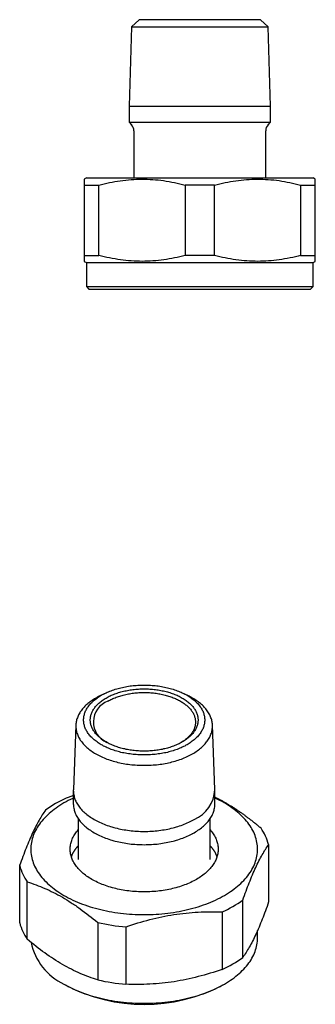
# Model space of a CAD drawing. Header units: millimetres. Extents: x 8 to 278, y 12 to 146.
# Tile 3 of 3: x 243 to 278, y 31 to 146. Entities that reach past the tile are written whole.
import ezdxf

# ---------------------------------------------------------------- set-up
doc = ezdxf.new("R2010")
doc.units = ezdxf.units.MM

msp = doc.modelspace()

# ---------------------------------------------------------------- linework, layer by layer
at = {"color": 7, "linetype": 'Continuous', "lineweight": 30}
for p, q in [((257.42, 146.25), (256.51, 145.4)), ((271.58, 146.25), (257.42, 146.25)), ((272.49, 145.4), (271.58, 146.25)), ((256.51, 145.4), (256.23, 136.15)), ((256.51, 145.4), (272.49, 145.4)), ((272.77, 136.15), (272.49, 145.4)), ((256.23, 136.15), (256.23, 134.25)), ((256.23, 136.15), (272.77, 136.15)), ((272.77, 134.25), (272.77, 136.15)), ((256.23, 134.25), (256.51, 133.97)), ((256.23, 134.25), (264.5, 134.25)), ((264.5, 134.25), (272.77, 134.25)), ((272.49, 133.97), (272.77, 134.25)), ((256.8, 133.26), (256.8, 127.75)), ((272.2, 127.75), (272.2, 133.26)), ((251.25, 127.75), (251, 127.61)), ((251, 126.91), (252.71, 126.91)), ((251, 126.91), (251, 118.69)), ((251.25, 127.75), (277.75, 127.75)), ((252.71, 118.69), (252.71, 126.91)), ((266.21, 126.91), (262.79, 126.91)), ((262.79, 126.91), (262.79, 118.69)), ((266.21, 118.69), (266.21, 126.91)), ((276.29, 126.91), (278, 126.91)), ((276.29, 126.91), (276.29, 118.69)), ((278, 127.61), (277.75, 127.75)), ((278, 118.69), (278, 126.91)), ((251, 118.69), (252.71, 118.69)), ((266.21, 118.69), (262.79, 118.69)), ((276.29, 118.69), (278, 118.69)), ((251, 117.99), (251.25, 117.85)), ((251.25, 117.85), (251.25, 115.05)), ((251.25, 117.85), (277.75, 117.85)), ((277.75, 117.85), (278, 117.99)), ((277.75, 115.05), (277.75, 117.85)), ((251.25, 115.05), (251.55, 114.75)), ((251.25, 115.05), (277.75, 115.05)), ((251.55, 114.75), (277.45, 114.75)), ((277.45, 114.75), (277.75, 115.05)), ((253.34, 67.44), (252.74, 67.14)), ((263.26, 67.14), (262.66, 67.44)), ((250.02, 63.77), (249.73, 56.22)), ((266.27, 56.22), (265.98, 63.77)), ((249.72, 56.11), (249.72, 54.56)), ((266.27, 54.56), (266.27, 56.11)), ((250.3, 52.81), (250.3, 48.03)), ((265.7, 48.03), (265.7, 52.81)), ((252.15, 51.18), (252.35, 51.07)), ((252.35, 51.07), (252.35, 51.07)), ((263.65, 51.07), (263.85, 51.18)), ((263.65, 51.07), (263.65, 51.07)), ((272.55, 49.8), (272.55, 43.08)), ((243.45, 47.34), (243.45, 40.63)), ((244.34, 38.72), (244.34, 45.43)), ((269.53, 36.59), (269.53, 43.31)), ((267.11, 41.91), (267.11, 35.2)), ((252.57, 40.69), (252.57, 33.97)), ((255.88, 33.46), (255.88, 40.17)), ((271.25, 38.88), (271.25, 39.74)), ((248.63, 33.48), (248.84, 33.35)), ((267.16, 33.35), (267.37, 33.48))]:
    msp.add_line(p, q, dxfattribs=at)
at = {"color": 7, "linetype": 'Continuous', "lineweight": 30, "flags": 128}
for points in [[(263.01, 67.25), (263.14, 67.17), (263.26, 67.1), (263.38, 67.02), (263.5, 66.93), (263.62, 66.85), (263.73, 66.76), (263.84, 66.68), (263.94, 66.59), (264.04, 66.5), (264.13, 66.4), (264.22, 66.31), (264.31, 66.22), (264.39, 66.12), (264.47, 66.02), (264.54, 65.92), (264.61, 65.83), (264.68, 65.73), (264.73, 65.62), (264.79, 65.52), (264.84, 65.42), (264.89, 65.31), (264.93, 65.21), (264.96, 65.11), (264.99, 65), (265.02, 64.89), (265.04, 64.79), (265.06, 64.68), (265.07, 64.57), (265.08, 64.47), (265.08, 64.36), (265.08, 64.25), (265.07, 64.15), (265.06, 64.04), (265.04, 63.93), (265.02, 63.83), (264.99, 63.72), (264.96, 63.62), (264.93, 63.51), (264.89, 63.41), (264.84, 63.3), (264.79, 63.2), (264.73, 63.1), (264.68, 63), (264.61, 62.9), (264.54, 62.8), (264.47, 62.7), (264.39, 62.6), (264.31, 62.5), (264.22, 62.41), (264.13, 62.32), (264.04, 62.22), (263.94, 62.13), (263.84, 62.05), (263.73, 61.96), (263.62, 61.87), (263.5, 61.79), (263.38, 61.71), (263.26, 61.63), (263.14, 61.55), (263.01, 61.47), (262.87, 61.4), (262.74, 61.32), (262.6, 61.25), (262.46, 61.18), (262.31, 61.12), (262.16, 61.05), (262.01, 60.99), (261.86, 60.93), (261.7, 60.87), (261.54, 60.82), (261.38, 60.77), (261.21, 60.72), (261.05, 60.67), (260.88, 60.63), (260.71, 60.58), (260.54, 60.54), (260.36, 60.51), (260.19, 60.47), (260.01, 60.44), (259.83, 60.41), (259.65, 60.39), (259.47, 60.36), (259.29, 60.34), (259.11, 60.32), (258.92, 60.31), (258.74, 60.29), (258.56, 60.29), (258.37, 60.28), (258.19, 60.27), (258, 60.27), (257.81, 60.27), (257.63, 60.28), (257.44, 60.29), (257.26, 60.29), (257.08, 60.31), (256.89, 60.32), (256.71, 60.34), (256.53, 60.36), (256.35, 60.39), (256.17, 60.41), (255.99, 60.44), (255.81, 60.47), (255.64, 60.51), (255.46, 60.54), (255.29, 60.58), (255.12, 60.63), (254.95, 60.67), (254.79, 60.72), (254.62, 60.77), (254.46, 60.82), (254.3, 60.87), (254.14, 60.93), (253.99, 60.99), (253.84, 61.05), (253.69, 61.12), (253.54, 61.18), (253.4, 61.25), (253.26, 61.32), (253.13, 61.4), (252.99, 61.47), (252.86, 61.55), (252.74, 61.63), (252.62, 61.71), (252.5, 61.79), (252.38, 61.87), (252.27, 61.96), (252.16, 62.05), (252.06, 62.13), (251.96, 62.22), (251.87, 62.32), (251.78, 62.41), (251.69, 62.5), (251.61, 62.6), (251.53, 62.7), (251.46, 62.8), (251.39, 62.9), (251.32, 63), (251.27, 63.1), (251.21, 63.2), (251.16, 63.3), (251.11, 63.41), (251.07, 63.51), (251.04, 63.62), (251.01, 63.72), (250.98, 63.83), (250.96, 63.93), (250.94, 64.04), (250.93, 64.15), (250.92, 64.25), (250.92, 64.36), (250.92, 64.47), (250.93, 64.57), (250.94, 64.68), (250.96, 64.79), (250.98, 64.89), (251.01, 65), (251.04, 65.11), (251.07, 65.21), (251.11, 65.31), (251.16, 65.42), (251.21, 65.52), (251.27, 65.62), (251.32, 65.73), (251.39, 65.83), (251.46, 65.92), (251.53, 66.02), (251.61, 66.12), (251.69, 66.22), (251.78, 66.31), (251.87, 66.4), (251.96, 66.5), (252.06, 66.59), (252.16, 66.68), (252.27, 66.76), (252.38, 66.85), (252.5, 66.93), (252.62, 67.02), (252.74, 67.1), (252.86, 67.17), (252.99, 67.25), (253.13, 67.33), (253.26, 67.4), (253.4, 67.47), (253.54, 67.54), (253.69, 67.6), (253.84, 67.67), (253.99, 67.73), (254.14, 67.79), (254.3, 67.85), (254.46, 67.9), (254.62, 67.95), (254.79, 68), (254.95, 68.05), (255.12, 68.1), (255.29, 68.14), (255.46, 68.18), (255.64, 68.21), (255.81, 68.25), (255.99, 68.28), (256.17, 68.31), (256.35, 68.34), (256.53, 68.36), (256.71, 68.38), (256.89, 68.4), (257.08, 68.41), (257.26, 68.43), (257.44, 68.44), (257.63, 68.44), (257.81, 68.45), (258, 68.45), (258.19, 68.45), (258.37, 68.44), (258.56, 68.44), (258.74, 68.43), (258.92, 68.41), (259.11, 68.4), (259.29, 68.38), (259.47, 68.36), (259.65, 68.34), (259.83, 68.31), (260.01, 68.28), (260.19, 68.25), (260.36, 68.21), (260.54, 68.18), (260.71, 68.14), (260.88, 68.1), (261.05, 68.05), (261.21, 68), (261.38, 67.95), (261.54, 67.9), (261.7, 67.85), (261.86, 67.79), (262.01, 67.73), (262.16, 67.67), (262.31, 67.6), (262.46, 67.54), (262.6, 67.47), (262.74, 67.4), (262.87, 67.33), (263.01, 67.25)], [(253.55, 66.93), (253.66, 67), (253.78, 67.06), (253.91, 67.13), (254.04, 67.19), (254.16, 67.25), (254.3, 67.3), (254.43, 67.36), (254.57, 67.41), (254.71, 67.46), (254.85, 67.51), (254.99, 67.56), (255.14, 67.6), (255.29, 67.64), (255.44, 67.68), (255.59, 67.72), (255.74, 67.76), (255.9, 67.79), (256.05, 67.82), (256.21, 67.85), (256.37, 67.87), (256.53, 67.9), (256.69, 67.92), (256.85, 67.94), (257.01, 67.95), (257.18, 67.97), (257.34, 67.98), (257.51, 67.99), (257.67, 67.99), (257.84, 68), (258, 68), (258.16, 68), (258.33, 67.99), (258.49, 67.99), (258.66, 67.98), (258.82, 67.97), (258.99, 67.95), (259.15, 67.94), (259.31, 67.92), (259.47, 67.9), (259.63, 67.87), (259.79, 67.85), (259.95, 67.82), (260.1, 67.79), (260.26, 67.76), (260.41, 67.72), (260.56, 67.68), (260.71, 67.64), (260.86, 67.6), (261.01, 67.56), (261.15, 67.51), (261.29, 67.46), (261.43, 67.41), (261.57, 67.36), (261.7, 67.3), (261.84, 67.25), (261.96, 67.19), (262.09, 67.13), (262.22, 67.06), (262.34, 67), (262.45, 66.93), (262.57, 66.86), (262.68, 66.79), (262.79, 66.72), (262.9, 66.65), (263, 66.57), (263.1, 66.5), (263.19, 66.42), (263.28, 66.34), (263.37, 66.26), (263.46, 66.18), (263.54, 66.1), (263.61, 66.01), (263.69, 65.93), (263.76, 65.84), (263.82, 65.75), (263.88, 65.66), (263.94, 65.57), (263.99, 65.48), (264.04, 65.39), (264.09, 65.3), (264.13, 65.21), (264.16, 65.12), (264.19, 65.02), (264.22, 64.93), (264.25, 64.84), (264.27, 64.74), (264.28, 64.65), (264.29, 64.55), (264.3, 64.46), (264.3, 64.36), (264.3, 64.27), (264.29, 64.17), (264.28, 64.08), (264.27, 63.98), (264.25, 63.89), (264.22, 63.79), (264.19, 63.7), (264.16, 63.6), (264.13, 63.51), (264.09, 63.42), (264.04, 63.33), (263.99, 63.24), (263.94, 63.15), (263.88, 63.06), (263.82, 62.97), (263.76, 62.88), (263.69, 62.79), (263.61, 62.71), (263.54, 62.63), (263.46, 62.54), (263.37, 62.46), (263.28, 62.38), (263.19, 62.3), (263.1, 62.22), (263, 62.15), (262.9, 62.07), (262.79, 62), (262.68, 61.93), (262.57, 61.86), (262.45, 61.79), (262.34, 61.72), (262.22, 61.66), (262.09, 61.59), (261.96, 61.53), (261.84, 61.48), (261.7, 61.42), (261.57, 61.36), (261.43, 61.31), (261.29, 61.26), (261.15, 61.21), (261.01, 61.16), (260.86, 61.12), (260.71, 61.08), (260.56, 61.04), (260.41, 61), (260.26, 60.97), (260.1, 60.93), (259.95, 60.9), (259.79, 60.87), (259.63, 60.85), (259.47, 60.82), (259.31, 60.8), (259.15, 60.78), (258.99, 60.77), (258.82, 60.75), (258.66, 60.74), (258.49, 60.73), (258.33, 60.73), (258.16, 60.72), (258, 60.72), (257.84, 60.72), (257.67, 60.73), (257.51, 60.73), (257.34, 60.74), (257.18, 60.75), (257.01, 60.77), (256.85, 60.78), (256.69, 60.8), (256.53, 60.82), (256.37, 60.85), (256.21, 60.87), (256.05, 60.9), (255.9, 60.93), (255.74, 60.97), (255.59, 61), (255.44, 61.04), (255.29, 61.08), (255.14, 61.12), (254.99, 61.16), (254.85, 61.21), (254.71, 61.26), (254.57, 61.31), (254.43, 61.36), (254.3, 61.42), (254.16, 61.48), (254.04, 61.53), (253.91, 61.59), (253.78, 61.66), (253.66, 61.72), (253.55, 61.79), (253.43, 61.86), (253.32, 61.93), (253.21, 62), (253.1, 62.07), (253, 62.15), (252.9, 62.22), (252.81, 62.3), (252.72, 62.38), (252.63, 62.46), (252.54, 62.54), (252.46, 62.63), (252.39, 62.71), (252.31, 62.79), (252.24, 62.88), (252.18, 62.97), (252.12, 63.06), (252.06, 63.15), (252.01, 63.24), (251.96, 63.33), (251.91, 63.42), (251.87, 63.51), (251.84, 63.6), (251.81, 63.7), (251.78, 63.79), (251.75, 63.89), (251.73, 63.98), (251.72, 64.08), (251.71, 64.17), (251.7, 64.27), (251.7, 64.36), (251.7, 64.46), (251.71, 64.55), (251.72, 64.65), (251.73, 64.74), (251.75, 64.84), (251.78, 64.93), (251.81, 65.02), (251.84, 65.12), (251.87, 65.21), (251.91, 65.3), (251.96, 65.39), (252.01, 65.48), (252.06, 65.57), (252.12, 65.66), (252.18, 65.75), (252.24, 65.84), (252.31, 65.93), (252.39, 66.01), (252.46, 66.1), (252.54, 66.18), (252.63, 66.26), (252.72, 66.34), (252.81, 66.42), (252.9, 66.5), (253, 66.57), (253.1, 66.65), (253.21, 66.72), (253.32, 66.79), (253.43, 66.86), (253.55, 66.93)], [(252.74, 67.14), (252.66, 67.09), (252.5, 67.01), (252.35, 66.93), (252.21, 66.84), (252.07, 66.75), (251.93, 66.66), (251.79, 66.57), (251.66, 66.47), (251.54, 66.38), (251.42, 66.28), (251.3, 66.18), (251.19, 66.08), (251.08, 65.97), (250.98, 65.87), (250.88, 65.76), (250.79, 65.65), (250.7, 65.54), (250.62, 65.43), (250.54, 65.32), (250.47, 65.21), (250.4, 65.09), (250.34, 64.98), (250.29, 64.86), (250.23, 64.74), (250.19, 64.63), (250.15, 64.51), (250.11, 64.39), (250.08, 64.27), (250.06, 64.15), (250.04, 64.03), (250.03, 63.91), (250.02, 63.79), (250.01, 63.67), (250.02, 63.55), (250.03, 63.43), (250.04, 63.31), (250.06, 63.18), (250.08, 63.07), (250.11, 62.95), (250.15, 62.83), (250.19, 62.71), (250.23, 62.59), (250.29, 62.47), (250.34, 62.36), (250.4, 62.24), (250.47, 62.13), (250.54, 62.01), (250.62, 61.9), (250.7, 61.79), (250.79, 61.68), (250.88, 61.57), (250.98, 61.47), (251.08, 61.36), (251.19, 61.26), (251.3, 61.16), (251.42, 61.06), (251.54, 60.96), (251.66, 60.86), (251.79, 60.77), (251.93, 60.67), (252.07, 60.58), (252.21, 60.49), (252.35, 60.41), (252.5, 60.32), (252.66, 60.24), (252.81, 60.16), (252.97, 60.08), (253.14, 60.01), (253.31, 59.94), (253.48, 59.87), (253.65, 59.8), (253.83, 59.74), (254.01, 59.67), (254.19, 59.62), (254.37, 59.56), (254.56, 59.51), (254.75, 59.46), (254.94, 59.41), (255.14, 59.36), (255.33, 59.32), (255.53, 59.28), (255.73, 59.25), (255.93, 59.21), (256.14, 59.18), (256.34, 59.16), (256.54, 59.13), (256.75, 59.11), (256.96, 59.1), (257.17, 59.08), (257.37, 59.07), (257.58, 59.06), (257.79, 59.06), (258, 59.06), (258.21, 59.06), (258.42, 59.06), (258.63, 59.07), (258.83, 59.08), (259.04, 59.1), (259.25, 59.11), (259.46, 59.13), (259.66, 59.16), (259.86, 59.18), (260.07, 59.21), (260.27, 59.25), (260.47, 59.28), (260.67, 59.32), (260.86, 59.36), (261.06, 59.41), (261.25, 59.46), (261.44, 59.51), (261.63, 59.56), (261.81, 59.62), (261.99, 59.67), (262.17, 59.74), (262.35, 59.8), (262.52, 59.87), (262.69, 59.94), (262.86, 60.01), (263.03, 60.08), (263.19, 60.16), (263.34, 60.24), (263.5, 60.32), (263.65, 60.41), (263.79, 60.49), (263.93, 60.58), (264.07, 60.67), (264.21, 60.77), (264.34, 60.86), (264.46, 60.96), (264.58, 61.06), (264.7, 61.16), (264.81, 61.26), (264.92, 61.36), (265.02, 61.47), (265.12, 61.57), (265.21, 61.68), (265.3, 61.79), (265.38, 61.9), (265.46, 62.01), (265.53, 62.13), (265.6, 62.24), (265.66, 62.36), (265.71, 62.47), (265.77, 62.59), (265.81, 62.71), (265.85, 62.83), (265.89, 62.95), (265.92, 63.07), (265.94, 63.18), (265.96, 63.31), (265.97, 63.43), (265.98, 63.55), (265.99, 63.67), (265.98, 63.79), (265.97, 63.91), (265.96, 64.03), (265.94, 64.15), (265.92, 64.27), (265.89, 64.39), (265.85, 64.51), (265.81, 64.63), (265.77, 64.74), (265.71, 64.86), (265.66, 64.98), (265.6, 65.09), (265.53, 65.21), (265.46, 65.32), (265.38, 65.43), (265.3, 65.54), (265.21, 65.65), (265.12, 65.76), (265.02, 65.87), (264.92, 65.97), (264.81, 66.08), (264.7, 66.18), (264.58, 66.28), (264.46, 66.38), (264.34, 66.47), (264.21, 66.57), (264.07, 66.66), (263.93, 66.75), (263.79, 66.84), (263.65, 66.93), (263.65, 66.93)], [(253.76, 66.56), (253.87, 66.63), (253.99, 66.69), (254.1, 66.75), (254.22, 66.81), (254.35, 66.86), (254.47, 66.92), (254.6, 66.97), (254.73, 67.02), (254.87, 67.07), (255, 67.12), (255.14, 67.16), (255.28, 67.2), (255.42, 67.24), (255.56, 67.28), (255.7, 67.32), (255.85, 67.35), (256, 67.38), (256.15, 67.41), (256.3, 67.44), (256.45, 67.46), (256.6, 67.48), (256.75, 67.5), (256.91, 67.52), (257.06, 67.54), (257.22, 67.55), (257.37, 67.56), (257.53, 67.57), (257.69, 67.57), (257.84, 67.58), (258, 67.58), (258.16, 67.58), (258.31, 67.57), (258.47, 67.57), (258.63, 67.56), (258.78, 67.55), (258.94, 67.54), (259.09, 67.52), (259.25, 67.5), (259.4, 67.48), (259.55, 67.46), (259.7, 67.44), (259.85, 67.41), (260, 67.38), (260.15, 67.35), (260.3, 67.32), (260.44, 67.28), (260.58, 67.24), (260.72, 67.2), (260.86, 67.16), (261, 67.12), (261.13, 67.07), (261.27, 67.02), (261.4, 66.97), (261.53, 66.92), (261.65, 66.86), (261.78, 66.81), (261.9, 66.75), (262.01, 66.69), (262.13, 66.63), (262.24, 66.56), (262.35, 66.5), (262.46, 66.43), (262.56, 66.37), (262.66, 66.3), (262.76, 66.22), (262.85, 66.15), (262.94, 66.08), (263.03, 66), (263.12, 65.93), (263.2, 65.85), (263.27, 65.77), (263.35, 65.69), (263.42, 65.61), (263.48, 65.52), (263.54, 65.44), (263.6, 65.36), (263.66, 65.27), (263.71, 65.19), (263.75, 65.1), (263.8, 65.01), (263.83, 64.92), (263.87, 64.84), (263.9, 64.75), (263.93, 64.66), (263.95, 64.57), (263.97, 64.48), (263.98, 64.39), (263.99, 64.3), (264, 64.21), (264, 64.12), (264, 64.02), (263.99, 63.93), (263.98, 63.84), (263.97, 63.75), (263.95, 63.66), (263.93, 63.57), (263.9, 63.48), (263.87, 63.4), (263.83, 63.31), (263.8, 63.22), (263.75, 63.13), (263.71, 63.05), (263.66, 62.96), (263.6, 62.87), (263.54, 62.79), (263.48, 62.71), (263.42, 62.62), (263.35, 62.54), (263.27, 62.46), (263.2, 62.38), (263.12, 62.31), (263.03, 62.23), (262.94, 62.15), (262.85, 62.08), (262.76, 62.01), (262.66, 61.94), (262.56, 61.87), (262.46, 61.8), (262.35, 61.73), (262.35, 61.73)], [(249.73, 56.22), (249.72, 56.11), (249.73, 55.99), (249.74, 55.86), (249.75, 55.74), (249.77, 55.61), (249.8, 55.49), (249.83, 55.37), (249.86, 55.24), (249.91, 55.12), (249.95, 55), (250.01, 54.88), (250.07, 54.76), (250.13, 54.64), (250.2, 54.52), (250.27, 54.4), (250.35, 54.29), (250.44, 54.17), (250.53, 54.06), (250.63, 53.94), (250.73, 53.83), (250.83, 53.72), (250.94, 53.62), (251.06, 53.51), (251.18, 53.41), (251.31, 53.31), (251.44, 53.21), (251.57, 53.11), (251.71, 53.01), (251.85, 52.92), (252, 52.83), (252.15, 52.74), (252.3, 52.65), (252.46, 52.56), (252.63, 52.48), (252.79, 52.4), (252.96, 52.32), (253.14, 52.25), (253.31, 52.18), (253.49, 52.11), (253.68, 52.04), (253.86, 51.98), (254.05, 51.92), (254.24, 51.86), (254.44, 51.8), (254.63, 51.75), (254.83, 51.7), (255.03, 51.65), (255.24, 51.61), (255.44, 51.57), (255.65, 51.53), (255.86, 51.5), (256.07, 51.47), (256.28, 51.44), (256.49, 51.42), (256.71, 51.4), (256.92, 51.38), (257.14, 51.36), (257.35, 51.35), (257.57, 51.34), (257.78, 51.34), (258, 51.34), (258.22, 51.34), (258.43, 51.34), (258.65, 51.35), (258.86, 51.36), (259.08, 51.38), (259.29, 51.4), (259.51, 51.42), (259.72, 51.44), (259.93, 51.47), (260.14, 51.5), (260.35, 51.53), (260.56, 51.57), (260.76, 51.61), (260.97, 51.65), (261.17, 51.7), (261.37, 51.75), (261.56, 51.8), (261.76, 51.86), (261.95, 51.92), (262.14, 51.98), (262.32, 52.04), (262.51, 52.11), (262.69, 52.18), (262.86, 52.25), (263.04, 52.32), (263.21, 52.4), (263.37, 52.48), (263.54, 52.56), (263.7, 52.65), (263.85, 52.74)], [(249.72, 55.23), (249.66, 55.2), (249.39, 55.07), (249.13, 54.94), (248.88, 54.8), (248.63, 54.66), (248.39, 54.52), (248.15, 54.37), (247.92, 54.22), (247.7, 54.07), (247.49, 53.91), (247.28, 53.75), (247.08, 53.59), (246.89, 53.42), (246.7, 53.25), (246.53, 53.08), (246.36, 52.9), (246.19, 52.73), (246.04, 52.55), (245.9, 52.37), (245.76, 52.18), (245.63, 52), (245.51, 51.81), (245.4, 51.62), (245.3, 51.43), (245.2, 51.23), (245.12, 51.04), (245.04, 50.84), (244.97, 50.65), (244.91, 50.45), (244.86, 50.25), (244.82, 50.05), (244.79, 49.85), (244.77, 49.65), (244.75, 49.45), (244.75, 49.25), (244.75, 49.05), (244.77, 48.85), (244.79, 48.65), (244.82, 48.45), (244.86, 48.26), (244.91, 48.06), (244.97, 47.86), (245.04, 47.66), (245.12, 47.47), (245.2, 47.27), (245.3, 47.08), (245.4, 46.89), (245.51, 46.7), (245.63, 46.51), (245.76, 46.33), (245.9, 46.14), (246.04, 45.96), (246.19, 45.78), (246.36, 45.6), (246.53, 45.43), (246.7, 45.26), (246.89, 45.09), (247.08, 44.92), (247.28, 44.76), (247.49, 44.6), (247.7, 44.44), (247.92, 44.29), (248.15, 44.14), (248.39, 43.99), (248.63, 43.85), (248.88, 43.71), (249.13, 43.57), (249.39, 43.44), (249.66, 43.31), (249.93, 43.19), (250.21, 43.07), (250.5, 42.95), (250.78, 42.84), (251.08, 42.73), (251.38, 42.63), (251.68, 42.53), (251.98, 42.44), (252.3, 42.35), (252.61, 42.27), (252.93, 42.19), (253.25, 42.11), (253.58, 42.04), (253.91, 41.98), (254.24, 41.92), (254.57, 41.87), (254.91, 41.82), (255.25, 41.77), (255.59, 41.73), (255.93, 41.7), (256.27, 41.67), (256.61, 41.65), (256.96, 41.63), (257.31, 41.62), (257.65, 41.61), (258, 41.61), (258.35, 41.61), (258.69, 41.62), (259.04, 41.63), (259.39, 41.65), (259.73, 41.67), (260.07, 41.7), (260.41, 41.73), (260.75, 41.77), (261.09, 41.82), (261.43, 41.87), (261.76, 41.92), (262.09, 41.98), (262.42, 42.04), (262.75, 42.11), (263.07, 42.19), (263.39, 42.27), (263.7, 42.35), (264.02, 42.44), (264.32, 42.53), (264.62, 42.63), (264.92, 42.73), (265.22, 42.84), (265.5, 42.95), (265.79, 43.07), (266.07, 43.19), (266.34, 43.31), (266.61, 43.44), (266.87, 43.57), (267.12, 43.71), (267.37, 43.85), (267.61, 43.99), (267.85, 44.14), (268.08, 44.29), (268.3, 44.44), (268.51, 44.6), (268.72, 44.76), (268.92, 44.92), (269.11, 45.09), (269.3, 45.26), (269.47, 45.43), (269.64, 45.6), (269.81, 45.78), (269.96, 45.96), (270.1, 46.14), (270.24, 46.33), (270.37, 46.51), (270.49, 46.7), (270.6, 46.89), (270.7, 47.08), (270.8, 47.27), (270.88, 47.47), (270.96, 47.66), (271.03, 47.86), (271.09, 48.06), (271.14, 48.26), (271.18, 48.45), (271.21, 48.65), (271.23, 48.85), (271.25, 49.05), (271.25, 49.25), (271.25, 49.45), (271.23, 49.65), (271.21, 49.85), (271.18, 50.05), (271.14, 50.25), (271.09, 50.45), (271.03, 50.65), (270.96, 50.84), (270.88, 51.04), (270.8, 51.23), (270.7, 51.43), (270.6, 51.62), (270.49, 51.81), (270.37, 52), (270.24, 52.18), (270.1, 52.37), (269.96, 52.55), (269.81, 52.73), (269.64, 52.9), (269.47, 53.08), (269.3, 53.25), (269.11, 53.42), (268.92, 53.59), (268.72, 53.75), (268.51, 53.91), (268.3, 54.07), (268.08, 54.22), (267.85, 54.37), (267.61, 54.52), (267.37, 54.66), (267.37, 54.66)], [(249.72, 54.56), (249.73, 54.44), (249.74, 54.31), (249.75, 54.19), (249.77, 54.06), (249.8, 53.94), (249.83, 53.81), (249.86, 53.69), (249.91, 53.57), (249.95, 53.45), (250.01, 53.33), (250.07, 53.21), (250.13, 53.09), (250.2, 52.97), (250.27, 52.85), (250.35, 52.73), (250.44, 52.62), (250.53, 52.51), (250.63, 52.39), (250.73, 52.28), (250.83, 52.17), (250.94, 52.07), (251.06, 51.96), (251.18, 51.86), (251.31, 51.75), (251.44, 51.65), (251.57, 51.56), (251.71, 51.46), (251.85, 51.37), (252, 51.27), (252.15, 51.18), (252.3, 51.1), (252.46, 51.01), (252.63, 50.93), (252.79, 50.85), (252.96, 50.77), (253.14, 50.7), (253.31, 50.63), (253.49, 50.56), (253.68, 50.49), (253.86, 50.42), (254.05, 50.36), (254.24, 50.31), (254.44, 50.25), (254.63, 50.2), (254.83, 50.15), (255.03, 50.1), (255.24, 50.06), (255.44, 50.02), (255.65, 49.98), (255.86, 49.95), (256.07, 49.92), (256.28, 49.89), (256.49, 49.86), (256.71, 49.84), (256.92, 49.83), (257.14, 49.81), (257.35, 49.8), (257.57, 49.79), (257.78, 49.79), (258, 49.78), (258.22, 49.79), (258.43, 49.79), (258.65, 49.8), (258.86, 49.81), (259.08, 49.83), (259.29, 49.84), (259.51, 49.86), (259.72, 49.89), (259.93, 49.92), (260.14, 49.95), (260.35, 49.98), (260.56, 50.02), (260.76, 50.06), (260.97, 50.1), (261.17, 50.15), (261.37, 50.2), (261.56, 50.25), (261.76, 50.31), (261.95, 50.36), (262.14, 50.42), (262.32, 50.49), (262.51, 50.56), (262.69, 50.63), (262.86, 50.7), (263.04, 50.77), (263.21, 50.85), (263.37, 50.93), (263.54, 51.01), (263.7, 51.1), (263.85, 51.18), (264, 51.27), (264.15, 51.37), (264.29, 51.46), (264.43, 51.56), (264.56, 51.65), (264.69, 51.75), (264.82, 51.86), (264.94, 51.96), (265.06, 52.07), (265.17, 52.17), (265.27, 52.28), (265.37, 52.39), (265.47, 52.51), (265.56, 52.62), (265.65, 52.73), (265.73, 52.85), (265.8, 52.97), (265.87, 53.09), (265.93, 53.21), (265.99, 53.33), (266.05, 53.45), (266.09, 53.57), (266.14, 53.69), (266.17, 53.81), (266.2, 53.94), (266.23, 54.06), (266.25, 54.19), (266.26, 54.31), (266.27, 54.44), (266.27, 54.56)], [(265.7, 51.53), (265.71, 51.52), (265.81, 51.4), (265.9, 51.29), (265.99, 51.17), (266.08, 51.04), (266.15, 50.92), (266.23, 50.8), (266.29, 50.67), (266.36, 50.55), (266.41, 50.42), (266.46, 50.29), (266.51, 50.16), (266.54, 50.04), (266.58, 49.91), (266.6, 49.78), (266.62, 49.65), (266.64, 49.52), (266.65, 49.39), (266.65, 49.25), (266.65, 49.12), (266.64, 48.99), (266.62, 48.86), (266.6, 48.73), (266.58, 48.6), (266.54, 48.47), (266.51, 48.34), (266.46, 48.22), (266.41, 48.09), (266.36, 47.96), (266.29, 47.84), (266.23, 47.71), (266.15, 47.59), (266.08, 47.46), (265.99, 47.34), (265.9, 47.22), (265.81, 47.1), (265.71, 46.99), (265.6, 46.87), (265.49, 46.76), (265.38, 46.65), (265.25, 46.53), (265.13, 46.43), (265, 46.32), (264.86, 46.21), (264.72, 46.11), (264.58, 46.01), (264.43, 45.91), (264.27, 45.82), (264.12, 45.72), (263.95, 45.63), (263.79, 45.54), (263.62, 45.46), (263.44, 45.37), (263.27, 45.29), (263.08, 45.21), (262.9, 45.14), (262.71, 45.07), (262.52, 45), (262.32, 44.93), (262.13, 44.87), (261.93, 44.81), (261.72, 44.75), (261.52, 44.69), (261.31, 44.64), (261.1, 44.59), (260.89, 44.55), (260.67, 44.51), (260.46, 44.47), (260.24, 44.43), (260.02, 44.4), (259.8, 44.37), (259.58, 44.34), (259.35, 44.32), (259.13, 44.3), (258.9, 44.29), (258.68, 44.28), (258.45, 44.27), (258.23, 44.26), (258, 44.26), (257.77, 44.26), (257.55, 44.27), (257.32, 44.28), (257.1, 44.29), (256.87, 44.3), (256.65, 44.32), (256.42, 44.34), (256.2, 44.37), (255.98, 44.4), (255.76, 44.43), (255.54, 44.47), (255.33, 44.51), (255.11, 44.55), (254.9, 44.59), (254.69, 44.64), (254.48, 44.69), (254.28, 44.75), (254.07, 44.81), (253.87, 44.87), (253.67, 44.93), (253.48, 45), (253.29, 45.07), (253.1, 45.14), (252.92, 45.21), (252.73, 45.29), (252.56, 45.37), (252.38, 45.46), (252.21, 45.54), (252.05, 45.63), (251.88, 45.72), (251.73, 45.82), (251.57, 45.91), (251.42, 46.01), (251.28, 46.11), (251.14, 46.21), (251, 46.32), (250.87, 46.43), (250.75, 46.53), (250.62, 46.65), (250.51, 46.76), (250.4, 46.87), (250.29, 46.99), (250.19, 47.1), (250.1, 47.22), (250.01, 47.34), (249.92, 47.46), (249.85, 47.59), (249.77, 47.71), (249.71, 47.84), (249.64, 47.96), (249.59, 48.09), (249.54, 48.22), (249.49, 48.34), (249.46, 48.47), (249.42, 48.6), (249.4, 48.73), (249.38, 48.86), (249.36, 48.99), (249.35, 49.12), (249.35, 49.25), (249.35, 49.39), (249.36, 49.52), (249.38, 49.65), (249.4, 49.78), (249.42, 49.91), (249.46, 50.04), (249.49, 50.16), (249.54, 50.29), (249.59, 50.42), (249.64, 50.55), (249.71, 50.67), (249.77, 50.8), (249.85, 50.92), (249.92, 51.04), (250.01, 51.17), (250.1, 51.29), (250.19, 51.4), (250.29, 51.52), (250.3, 51.53)], [(248.63, 33.48), (248.88, 33.34), (249.13, 33.2), (249.39, 33.07), (249.66, 32.94), (249.93, 32.82), (250.21, 32.7), (250.5, 32.58), (250.78, 32.47), (251.08, 32.36), (251.38, 32.26), (251.68, 32.16), (251.98, 32.07), (252.3, 31.98), (252.61, 31.9), (252.93, 31.82), (253.25, 31.74), (253.58, 31.67), (253.91, 31.61), (254.24, 31.55), (254.57, 31.5), (254.91, 31.45), (255.25, 31.4), (255.59, 31.36), (255.93, 31.33), (256.27, 31.3), (256.61, 31.28), (256.96, 31.26), (257.31, 31.25), (257.65, 31.24), (258, 31.24), (258.35, 31.24), (258.69, 31.25), (259.04, 31.26), (259.39, 31.28), (259.73, 31.3), (260.07, 31.33), (260.41, 31.36), (260.75, 31.4), (261.09, 31.45), (261.43, 31.5), (261.76, 31.55), (262.09, 31.61), (262.42, 31.67), (262.75, 31.74), (263.07, 31.82), (263.39, 31.9), (263.7, 31.98), (264.02, 32.07), (264.32, 32.16), (264.62, 32.26), (264.92, 32.36), (265.22, 32.47), (265.5, 32.58), (265.79, 32.7), (266.07, 32.82), (266.34, 32.94), (266.61, 33.07), (266.87, 33.2), (267.12, 33.34), (267.37, 33.48), (267.61, 33.62), (267.85, 33.77), (268.08, 33.92), (268.3, 34.07), (268.51, 34.23), (268.72, 34.39), (268.92, 34.55), (269.11, 34.72), (269.3, 34.89), (269.47, 35.06), (269.64, 35.23), (269.81, 35.41), (269.96, 35.59), (270.1, 35.77), (270.24, 35.96), (270.37, 36.14), (270.49, 36.33), (270.6, 36.52), (270.7, 36.71), (270.8, 36.9), (270.88, 37.1), (270.96, 37.29), (271.03, 37.49), (271.09, 37.69), (271.14, 37.89), (271.18, 38.08), (271.21, 38.28), (271.23, 38.48), (271.25, 38.68), (271.25, 38.88)]]:
    msp.add_lwpolyline(points, dxfattribs=at)
at = {"color": 7, "linetype": 'Continuous', "lineweight": 30}
for centre, radius, start, end in [((255.8, 133.26), 1, 0, 45), ((273.2, 133.26), 1, 135, 180), ((259.69, 60.06), 7.93, 60.0334, 63.2231), ((254.67, 64.13), 2.6, 110.5107, 247.0214), ((262.2, 56.46), 4.08, 293.8409, 356.5452), ((254.56, 42.6), 13.84, 114.202, 125.7926), ((260.57, 42.85), 13.63, 60.0902, 65.2693), ((266.79, 48.29), 5.95, 14.7048, 35.0921), ((249.21, 48.85), 5.95, 194.7048, 215.0921), ((261.44, 54.54), 13.84, 294.202, 305.7926), ((249.21, 42.14), 5.95, 194.7048, 215.0921), ((257.84, 63.81), 23.72, 257.1612, 265.2527), ((251.6, 39.78), 6.97, 191.8023, 244.762), ((261.44, 47.82), 13.84, 294.202, 305.7926), ((257.84, 57.1), 23.72, 257.1612, 265.2527), ((258, 50.97), 19.86, 242.5352, 297.4648)]:
    msp.add_arc(centre, radius, start, end, dxfattribs=at)
for points, knots in [([(251, 127.61), (251, 127.61), (251, 127.61), (251, 127.6), (251, 127.6), (251, 127.6), (251, 127.6), (251, 127.59), (251, 127.59), (251, 127.59), (251, 127.58), (251, 127.57), (251, 127.56), (251, 127.55), (251, 127.54), (251, 127.52), (251, 127.51), (251, 127.49), (251, 127.47), (251, 127.45), (251, 127.43), (251, 127.41), (251, 127.38), (251, 127.36), (251, 127.33), (251, 127.3), (251, 127.27), (251, 127.24), (251, 127.21), (251, 127.18), (251, 127.14), (251, 127.11), (251, 127.06), (251, 127.01), (251, 126.96), (251, 126.93), (251, 126.91)], [0, 0, 0, 0, 0.0133522, 0.0351357, 0.0569192, 0.0787053, 0.1004914, 0.1222232, 0.1439549, 0.1656892, 0.1874235, 0.2166487, 0.2458744, 0.2750997, 0.3043384, 0.3335774, 0.3628162, 0.3945852, 0.4263555, 0.4581263, 0.4898967, 0.5216657, 0.553434, 0.5852035, 0.6169734, 0.648743, 0.6805114, 0.7124429, 0.7443753, 0.7763082, 0.8082408, 0.8401723, 0.8801246, 0.920077, 0.9600385, 1, 1, 1, 1]), ([(252.71, 126.91), (253.54, 127.13), (254.37, 127.31), (256.05, 127.54), (256.89, 127.6), (258.15, 127.61), (258.58, 127.59), (259.42, 127.53), (259.85, 127.49), (261.12, 127.31), (261.96, 127.13), (262.79, 126.91)], [0, 0, 0, 0, 0.25, 0.25, 0.5, 0.5, 0.625, 0.625, 0.75, 0.75, 1, 1, 1, 1]), ([(266.21, 126.91), (267.04, 127.13), (267.87, 127.31), (269.55, 127.54), (270.39, 127.6), (271.65, 127.61), (272.08, 127.59), (272.92, 127.53), (273.35, 127.49), (274.62, 127.31), (275.46, 127.13), (276.29, 126.91)], [0, 0, 0, 0, 0.25, 0.25, 0.5, 0.5, 0.625, 0.625, 0.75, 0.75, 1, 1, 1, 1]), ([(278, 126.91), (278, 126.93), (278, 126.97), (278, 127.02), (278, 127.06), (278, 127.11), (278, 127.15), (278, 127.18), (278, 127.22), (278, 127.25), (278, 127.28), (278, 127.31), (278, 127.34), (278, 127.37), (278, 127.39), (278, 127.42), (278, 127.44), (278, 127.47), (278, 127.49), (278, 127.51), (278, 127.52), (278, 127.54), (278, 127.55), (278, 127.57), (278, 127.58), (278, 127.59), (278, 127.59), (278, 127.6), (278, 127.6), (278, 127.61), (278, 127.61), (278, 127.61)], [0, 0, 0, 0, 0.040589, 0.081178, 0.121777, 0.162375, 0.195383, 0.228391, 0.261401, 0.294409, 0.327417, 0.360465, 0.393514, 0.426563, 0.459612, 0.49266, 0.52729, 0.561922, 0.596555, 0.631187, 0.665817, 0.700448, 0.735081, 0.769714, 0.804347, 0.838978, 0.873851, 0.908727, 0.943603, 0.978479, 1, 1, 1, 1]), ([(251, 118.69), (251, 118.47), (251, 118.29), (251, 118.06), (251, 117.99), (251, 117.99)], [0, 0, 0, 0, 0.5, 0.5, 1, 1, 1, 1]), ([(262.79, 118.69), (261.96, 118.47), (261.13, 118.29), (259.45, 118.06), (258.61, 118), (257.35, 117.99), (256.92, 118.01), (256.08, 118.07), (255.65, 118.11), (254.38, 118.29), (253.54, 118.47), (252.71, 118.69)], [0, 0, 0, 0, 0.25, 0.25, 0.5, 0.5, 0.625, 0.625, 0.75, 0.75, 1, 1, 1, 1]), ([(276.29, 118.69), (275.46, 118.47), (274.63, 118.29), (272.95, 118.06), (272.11, 118), (270.85, 117.99), (270.42, 118.01), (269.58, 118.07), (269.15, 118.11), (267.88, 118.29), (267.04, 118.47), (266.21, 118.69)], [0, 0, 0, 0, 0.25, 0.25, 0.5, 0.5, 0.625, 0.625, 0.75, 0.75, 1, 1, 1, 1]), ([(278, 117.99), (278, 117.99), (278, 118.06), (278, 118.29), (278, 118.47), (278, 118.69)], [0, 0, 0, 0, 0.5, 0.5, 1, 1, 1, 1]), ([(249.72, 55.51), (249.67, 55.49), (249.53, 55.45), (249.33, 55.38), (249.11, 55.31), (248.96, 55.26), (248.89, 55.23)], [0, 0, 0, 0, 0.208017, 0.472013, 0.73601, 1, 1, 1, 1]), ([(271.66, 51.71), (271.6, 51.75), (271.49, 51.85), (271.33, 51.99), (271.16, 52.12), (270.99, 52.26), (270.82, 52.39), (270.65, 52.53), (270.48, 52.66), (270.32, 52.78), (270.16, 52.9), (270.01, 53.01), (269.86, 53.13), (269.71, 53.24), (269.56, 53.35), (269.41, 53.45), (269.26, 53.56), (269.1, 53.67), (268.94, 53.77), (268.79, 53.88), (268.63, 53.98), (268.47, 54.09), (268.31, 54.19), (268.15, 54.29), (267.99, 54.38), (267.83, 54.48), (267.67, 54.58), (267.51, 54.67), (267.35, 54.76), (267.19, 54.85), (267.05, 54.93), (266.89, 55.01), (266.73, 55.1), (266.56, 55.18), (266.41, 55.26), (266.31, 55.31), (266.27, 55.32)], [0, 0, 0, 0, 0.031553, 0.063107, 0.094661, 0.126213, 0.157799, 0.189386, 0.220972, 0.252558, 0.280712, 0.308867, 0.337021, 0.365175, 0.39336, 0.421546, 0.449732, 0.477917, 0.507304, 0.536693, 0.566082, 0.595469, 0.624857, 0.654246, 0.683635, 0.713023, 0.742579, 0.772137, 0.801695, 0.831252, 0.857695, 0.884139, 0.915937, 0.947739, 0.979541, 1, 1, 1, 1]), ([(246.47, 53.83), (246.22, 53.48), (245.97, 53.08), (245.47, 52.2), (245.22, 51.71), (244.84, 50.89), (244.71, 50.61), (244.46, 50.01), (244.33, 49.7), (243.95, 48.74), (243.7, 48.06), (243.45, 47.34)], [0, 0, 0, 0, 0.25, 0.25, 0.5, 0.5, 0.625, 0.625, 0.75, 0.75, 1, 1, 1, 1]), ([(249.5, 48.34), (249.5, 48.34), (249.5, 48.36), (249.51, 48.39), (249.53, 48.43), (249.54, 48.47), (249.56, 48.51), (249.58, 48.55), (249.59, 48.6), (249.61, 48.64), (249.63, 48.68), (249.65, 48.72), (249.67, 48.76), (249.69, 48.8), (249.71, 48.84), (249.73, 48.88), (249.76, 48.92), (249.78, 48.96), (249.8, 49), (249.83, 49.04), (249.85, 49.08), (249.88, 49.12), (249.9, 49.16), (249.93, 49.2), (249.96, 49.23), (249.98, 49.27), (250.01, 49.31), (250.04, 49.35), (250.07, 49.39), (250.1, 49.43), (250.13, 49.47), (250.16, 49.5), (250.2, 49.54), (250.23, 49.58), (250.26, 49.62), (250.29, 49.65), (250.3, 49.66), (250.3, 49.66)], [0, 0, 0, 0, 0.005994, 0.036427, 0.06683, 0.097202, 0.127545, 0.157857, 0.188139, 0.218392, 0.248615, 0.27881, 0.308975, 0.339113, 0.369223, 0.399306, 0.429363, 0.459394, 0.4894, 0.519382, 0.549341, 0.579277, 0.609191, 0.639085, 0.668958, 0.698811, 0.728646, 0.758463, 0.788263, 0.818047, 0.847815, 0.877568, 0.907307, 0.937033, 0.966746, 0.996447, 1, 1, 1, 1]), ([(265.7, 49.66), (265.7, 49.66), (265.72, 49.64), (265.75, 49.61), (265.78, 49.57), (265.81, 49.53), (265.84, 49.5), (265.87, 49.46), (265.9, 49.42), (265.93, 49.38), (265.96, 49.34), (265.99, 49.3), (266.02, 49.27), (266.05, 49.23), (266.08, 49.19), (266.1, 49.15), (266.13, 49.11), (266.15, 49.07), (266.18, 49.03), (266.2, 48.99), (266.23, 48.95), (266.25, 48.91), (266.27, 48.87), (266.29, 48.83), (266.31, 48.79), (266.33, 48.75), (266.35, 48.71), (266.37, 48.67), (266.39, 48.63), (266.41, 48.59), (266.43, 48.55), (266.44, 48.51), (266.46, 48.47), (266.47, 48.42), (266.49, 48.38), (266.5, 48.36), (266.5, 48.34), (266.5, 48.34)], [0, 0, 0, 0, 0.009918, 0.039605, 0.069303, 0.099012, 0.128733, 0.158467, 0.188215, 0.217977, 0.247753, 0.277546, 0.307355, 0.337181, 0.367025, 0.396888, 0.426771, 0.456674, 0.486599, 0.516545, 0.546514, 0.576507, 0.606524, 0.636566, 0.666634, 0.696729, 0.72685, 0.756999, 0.787177, 0.817383, 0.847619, 0.877884, 0.908178, 0.938503, 0.968859, 0.999244, 1, 1, 1, 1]), ([(269.53, 43.31), (269.78, 44.02), (270.03, 44.7), (270.53, 45.97), (270.78, 46.56), (271.16, 47.38), (271.29, 47.64), (271.54, 48.14), (271.67, 48.37), (272.05, 49.05), (272.3, 49.44), (272.55, 49.8)], [0, 0, 0, 0, 0.25, 0.25, 0.5, 0.5, 0.625, 0.625, 0.75, 0.75, 1, 1, 1, 1]), ([(244.34, 45.43), (245.02, 45.22), (245.7, 44.97), (247.06, 44.38), (247.75, 44.03), (248.78, 43.44), (249.13, 43.22), (249.82, 42.78), (250.17, 42.54), (251.2, 41.79), (251.89, 41.26), (252.57, 40.69)], [0, 0, 0, 0, 0.25, 0.25, 0.5, 0.5, 0.625, 0.625, 0.75, 0.75, 1, 1, 1, 1]), ([(272.55, 43.08), (272.3, 42.37), (272.05, 41.69), (271.55, 40.42), (271.3, 39.83), (270.92, 39.01), (270.79, 38.75), (270.54, 38.25), (270.41, 38.02), (270.03, 37.35), (269.78, 36.95), (269.53, 36.59)], [0, 0, 0, 0, 0.25, 0.25, 0.5, 0.5, 0.625, 0.625, 0.75, 0.75, 1, 1, 1, 1]), ([(255.88, 40.17), (256.8, 40.5), (257.73, 40.78), (259.6, 41.26), (260.53, 41.46), (261.94, 41.68), (262.42, 41.74), (263.36, 41.84), (263.84, 41.87), (265.25, 41.95), (266.19, 41.95), (267.11, 41.91)], [0, 0, 0, 0, 0.25, 0.25, 0.5, 0.5, 0.625, 0.625, 0.75, 0.75, 1, 1, 1, 1]), ([(252.57, 33.97), (251.89, 34.18), (251.21, 34.43), (249.84, 35.03), (249.15, 35.38), (247.76, 36.18), (247.07, 36.63), (245.7, 37.61), (245.02, 38.15), (244.34, 38.72)], [0, 0, 0, 0, 0.25, 0.25, 0.5, 0.5, 0.75, 0.75, 1, 1, 1, 1]), ([(267.11, 35.2), (266.19, 34.87), (265.26, 34.59), (263.39, 34.11), (262.46, 33.91), (261.04, 33.69), (260.57, 33.63), (259.63, 33.53), (259.15, 33.5), (257.74, 33.42), (256.8, 33.42), (255.88, 33.46)], [0, 0, 0, 0, 0.25, 0.25, 0.5, 0.5, 0.625, 0.625, 0.75, 0.75, 1, 1, 1, 1])]:
    msp.add_open_spline(points, degree=3, knots=knots, dxfattribs=at)

doc.saveas('drawing.dxf')
